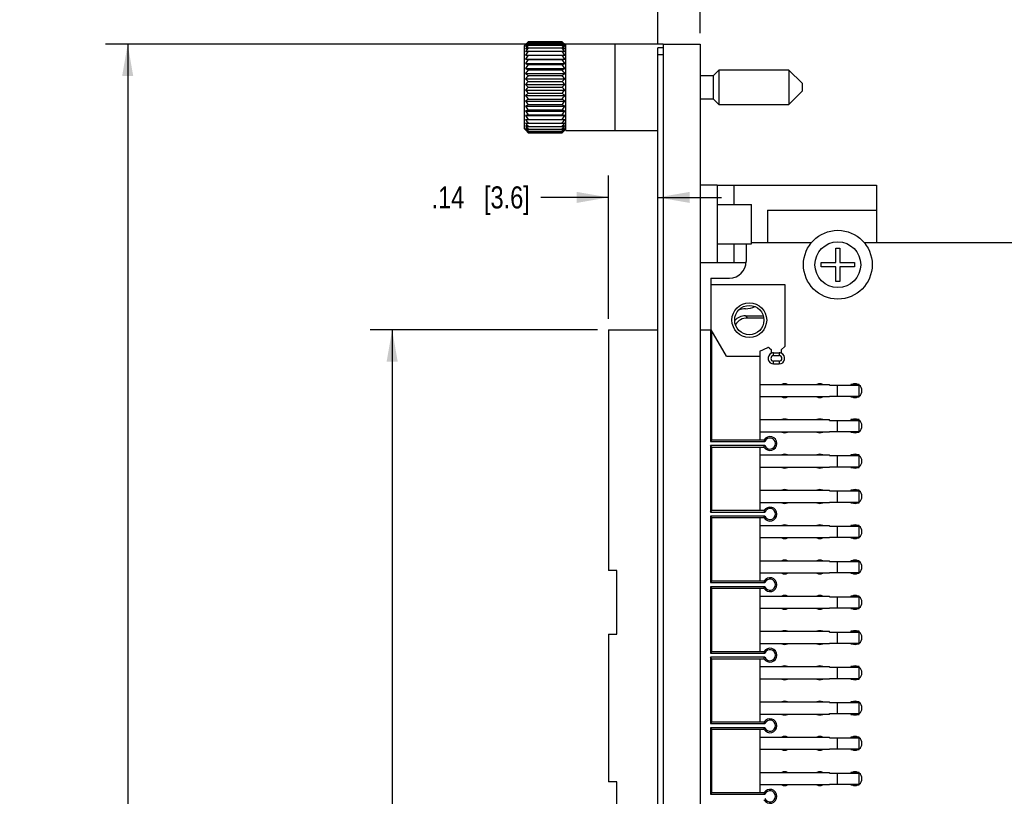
# Model space of a CAD drawing. Header units: inches. Extents: x 0 to 34, y 0 to 22.
# Tile 32 of 43: x 11.6 to 17.1, y 12.6 to 17. Entities that reach past the tile are written whole.
import ezdxf

# ---------------------------------------------------------------- set-up
doc = ezdxf.new("R2010")
doc.units = ezdxf.units.IN
doc.header["$LTSCALE"] = 1.87
doc.header["$MEASUREMENT"] = 0
doc.layers.get('0').update_dxf_attribs({"linetype": 'CONTINUOUS'})
doc.layers.add('02___PRT_ALL_AXES', color=7, linetype='CONTINUOUS')
doc.layers.add('DIMENSIONS', color=7, linetype='CONTINUOUS')
doc.styles.get("Standard").update_dxf_attribs({"font": 'txt', "width": 0.8})
doc.dimstyles.new('DIMSTYLE_4', dxfattribs={"dimtxt": 0.125, "dimasz": 0.18, "dimexe": 0.125, "dimexo": 0.0625, "dimgap": 0.0625, "dimtad": 0, "dimtih": 1, "dimtoh": 1, "dimlfac": 0.5, "dimzin": 4, "dimdsep": 46, "dimtxsty": 'STANDARD', "dimblk": '_FILLED', "dimblk1": '_FILLED', "dimblk2": '_FILLED', "dimcen": 0.09, "dimadec": 0, "dimazin": 0, "dimtp": 0.001, "dimtm": 0.001, "dimtfac": 1, "dimtofl": 0, "dimtmove": 0, "dimatfit": 3, "dimldrblk": '_FILLED', "dimfxl": 1, "dimtolj": 1, "dimtzin": 4, "dimarcsym": 0})

# ---------------------------------------------------------------- blocks, each defined once
blk = doc.blocks.new('_FILLED')
at = {"color": 0, "linetype": 'BYBLOCK'}
blk.add_solid([(0, 0), (-1, 0.174), (-1, -0.174)], dxfattribs=at)
blk = doc.blocks.new('*D28')
at = {"layer": 'DIMENSIONS', "color": 2, "linetype": 'CONTINUOUS'}
for p, q in [((14.8295, 15.2646), (13.5406, 15.2646)), ((13.6656, 15.2646), (13.6656, 11.9448)), ((13.6656, 8.3749), (13.6656, 11.6948)), ((14.8295, 8.3749), (13.5406, 8.3749))]:
    blk.add_line(p, q, dxfattribs=at)
at = {"layer": 'DIMENSIONS', "color": 2, "linetype": 'CONTINUOUS', "xscale": 0.18, "yscale": 0.18, "zscale": 0.18}
for p, rotation in [((13.6656, 15.2646), 90), ((13.6656, 8.3749), 270)]:
    blk.add_blockref('_FILLED', p, dxfattribs=dict(at, rotation=rotation))
at = {"layer": 'DIMENSIONS', "color": 2, "linetype": 'CONTINUOUS', "insert": (13.6656, 11.8823), "char_height": 0.125, "width": 1.125, "attachment_point": 2, "line_spacing_factor": 0.9}
blk.add_mtext('3.44{\\Ftxt.shx;\\W1.000000;\\H0.125000; }[87.5]', dxfattribs=at)
blk = doc.blocks.new('*D29')
at = {"layer": 'DIMENSIONS', "color": 2, "linetype": 'CONTINUOUS'}
for p, q in [((14.892, 15.3271), (14.892, 16.1403)), ((14.892, 16.0153), (14.5089, 16.0153)), ((15.1732, 16.0153), (15.5332, 16.0153))]:
    blk.add_line(p, q, dxfattribs=at)
at = {"layer": 'DIMENSIONS', "color": 2, "linetype": 'CONTINUOUS', "xscale": 0.18, "yscale": 0.18, "zscale": 0.18}
blk.add_blockref('_FILLED', (14.892, 16.0153), dxfattribs=at)
at = {"layer": 'DIMENSIONS', "color": 2, "linetype": 'CONTINUOUS', "xscale": 0.18, "yscale": 0.18, "zscale": 0.18, "rotation": 180}
blk.add_blockref('_FILLED', (15.1732, 16.0153), dxfattribs=at)
at = {"layer": 'DIMENSIONS', "color": 2, "linetype": 'CONTINUOUS', "insert": (14.4464, 16.0778), "char_height": 0.125, "width": 0.925, "attachment_point": 3, "line_spacing_factor": 0.9}
blk.add_mtext('.14{\\Ftxt.shx;\\W1.000000;\\H0.125000; }[3.6]', dxfattribs=at)
blk = doc.blocks.new('*D30')
at = {"layer": 'DIMENSIONS', "color": 2, "linetype": 'CONTINUOUS'}
for p, q in [((15.1732, 16.8863), (15.1732, 17.7588)), ((15.4132, 16.9463), (15.4132, 17.7588)), ((15.1732, 17.6338), (14.8074, 17.6338)), ((15.4132, 17.6338), (15.7732, 17.6338))]:
    blk.add_line(p, q, dxfattribs=at)
at = {"layer": 'DIMENSIONS', "color": 2, "linetype": 'CONTINUOUS', "xscale": 0.18, "yscale": 0.18, "zscale": 0.18}
blk.add_blockref('_FILLED', (15.1732, 17.6338), dxfattribs=at)
at = {"layer": 'DIMENSIONS', "color": 2, "linetype": 'CONTINUOUS', "xscale": 0.18, "yscale": 0.18, "zscale": 0.18, "rotation": 180}
blk.add_blockref('_FILLED', (15.4132, 17.6338), dxfattribs=at)
at = {"layer": 'DIMENSIONS', "color": 2, "linetype": 'CONTINUOUS', "insert": (14.7449, 17.6963), "char_height": 0.125, "width": 0.725, "attachment_point": 3, "line_spacing_factor": 0.9}
blk.add_mtext('.12{\\Ftxt.shx;\\W1.000000;\\H0.125000; }[3]', dxfattribs=at)
blk = doc.blocks.new('*D31')
at = {"layer": 'DIMENSIONS', "color": 2, "linetype": 'CONTINUOUS'}
for p, q in [((15.4132, 16.9463), (15.4132, 18.5088)), ((28.2132, 15.6623), (28.2132, 18.5088)), ((15.4132, 18.3838), (21.1382, 18.3838)), ((28.2132, 18.3838), (22.4882, 18.3838))]:
    blk.add_line(p, q, dxfattribs=at)
at = {"layer": 'DIMENSIONS', "color": 2, "linetype": 'CONTINUOUS', "xscale": 0.18, "yscale": 0.18, "zscale": 0.18, "rotation": 180}
blk.add_blockref('_FILLED', (15.4132, 18.3838), dxfattribs=at)
at = {"layer": 'DIMENSIONS', "color": 2, "linetype": 'CONTINUOUS', "xscale": 0.18, "yscale": 0.18, "zscale": 0.18}
blk.add_blockref('_FILLED', (28.2132, 18.3838), dxfattribs=at)
at = {"layer": 'DIMENSIONS', "color": 2, "linetype": 'CONTINUOUS', "insert": (21.8132, 18.4463), "char_height": 0.125, "width": 1.225, "attachment_point": 2, "line_spacing_factor": 0.9}
blk.add_mtext('6.40{\\Ftxt.shx;\\W1.000000;\\H0.125000; }[162.6]', dxfattribs=at)
blk = doc.blocks.new('*D36')
at = {"layer": 'DIMENSIONS', "color": 2, "linetype": 'CONTINUOUS'}
for p, q in [((15.1407, 16.8838), (12.0406, 16.8838)), ((12.1656, 16.8838), (12.1656, 12.2717)), ((12.1656, 6.7558), (12.1656, 12.0217)), ((15.1407, 6.7558), (12.0406, 6.7558))]:
    blk.add_line(p, q, dxfattribs=at)
at = {"layer": 'DIMENSIONS', "color": 2, "linetype": 'CONTINUOUS', "xscale": 0.18, "yscale": 0.18, "zscale": 0.18}
for p, rotation in [((12.1656, 16.8838), 90), ((12.1656, 6.7558), 270)]:
    blk.add_blockref('_FILLED', p, dxfattribs=dict(at, rotation=rotation))
at = {"layer": 'DIMENSIONS', "color": 2, "linetype": 'CONTINUOUS', "insert": (12.1656, 12.2092), "char_height": 0.125, "width": 1.225, "attachment_point": 2, "line_spacing_factor": 0.9}
blk.add_mtext('5.06{\\Ftxt.shx;\\W1.000000;\\H0.125000; }[128.6]', dxfattribs=at)

msp = doc.modelspace()

# ---------------------------------------------------------------- linework, layer by layer
at = {"color": 7, "linetype": 'CONTINUOUS'}
for p, q in [((14.4213, 16.8817), (14.4156, 16.876)), ((14.4156, 16.4035), (14.4156, 16.876)), ((14.4369, 16.8972), (14.4358, 16.8961)), ((14.4369, 16.8972), (14.4358, 16.8961)), ((14.6303, 16.8972), (14.4369, 16.8972)), ((14.4369, 16.895), (14.6303, 16.895)), ((14.4369, 16.8885), (14.6303, 16.8885)), ((14.4369, 16.8776), (14.6303, 16.8776)), ((14.6314, 16.8961), (14.6303, 16.8972)), ((14.6314, 16.8961), (14.6303, 16.8972)), ((14.6512, 16.8764), (14.6459, 16.8817)), ((14.6512, 16.3948), (14.6512, 16.8848)), ((15.2032, 16.8848), (14.6512, 16.8848)), ((15.2032, 16.8838), (15.2032, 6.7558)), ((15.2032, 16.8838), (15.4132, 16.8838)), ((15.4132, 16.8838), (15.4132, 6.7558)), ((14.4215, 16.8218), (14.6457, 16.8218)), ((14.4369, 16.8627), (14.6303, 16.8627)), ((14.4369, 16.844), (14.6303, 16.844)), ((15.1732, 6.7758), (15.1732, 16.8638)), ((15.2032, 16.8638), (15.1732, 16.8638)), ((15.2032, 16.8238), (15.1732, 16.8238)), ((14.4215, 16.7994), (14.6457, 16.7994)), ((14.4215, 16.7743), (14.6457, 16.7743)), ((14.4369, 16.7965), (14.6303, 16.7965)), ((14.4369, 16.7685), (14.6303, 16.7685)), ((14.4215, 16.7469), (14.6457, 16.7469)), ((14.4215, 16.7176), (14.6457, 16.7176)), ((14.4369, 16.7383), (14.6303, 16.7383)), ((14.4369, 16.7064), (14.6303, 16.7064)), ((15.4855, 16.7051), (15.4132, 16.7051)), ((15.5177, 16.7374), (15.4855, 16.7051)), ((15.4855, 16.7051), (15.4855, 16.5744)), ((15.5177, 16.7374), (15.5177, 16.5421)), ((15.9154, 16.7374), (15.5177, 16.7374)), ((15.9154, 16.7374), (15.9154, 16.5421)), ((15.9902, 16.6626), (15.9154, 16.7374)), ((14.4215, 16.687), (14.6457, 16.687)), ((14.4215, 16.6556), (14.6457, 16.6556)), ((14.4369, 16.6734), (14.6303, 16.6734)), ((15.9902, 16.6626), (15.9902, 16.6169)), ((14.4215, 16.6239), (14.6457, 16.6239)), ((14.4215, 16.5925), (14.6457, 16.5925)), ((14.4369, 16.6398), (14.6303, 16.6398)), ((14.4369, 16.6062), (14.6303, 16.6062)), ((15.9154, 16.5421), (15.9902, 16.6169)), ((14.4215, 16.5619), (14.6457, 16.5619)), ((14.4215, 16.5327), (14.6457, 16.5327)), ((14.4369, 16.5731), (14.6303, 16.5731)), ((14.4369, 16.5412), (14.6303, 16.5412)), ((15.4132, 16.5744), (15.4855, 16.5744)), ((15.4855, 16.5744), (15.5177, 16.5421)), ((15.5177, 16.5421), (15.9154, 16.5421)), ((14.4215, 16.5052), (14.6457, 16.5052)), ((14.4215, 16.4801), (14.6457, 16.4801)), ((14.4369, 16.511), (14.6303, 16.511)), ((14.4369, 16.483), (14.6303, 16.483)), ((14.4215, 16.4577), (14.6457, 16.4577)), ((14.4369, 16.4355), (14.6303, 16.4355)), ((14.4156, 16.4035), (14.4213, 16.3979)), ((14.4358, 16.3834), (14.4369, 16.3823)), ((14.4358, 16.3834), (14.4369, 16.3823)), ((14.4369, 16.4168), (14.6303, 16.4168)), ((14.4369, 16.4019), (14.6303, 16.4019)), ((14.4369, 16.3911), (14.6303, 16.3911)), ((14.4369, 16.3845), (14.6303, 16.3845)), ((14.4369, 16.3823), (14.6303, 16.3823)), ((14.6303, 16.3823), (14.6314, 16.3834)), ((14.6303, 16.3823), (14.6314, 16.3834)), ((14.6459, 16.3979), (14.6512, 16.4031)), ((14.6512, 16.3948), (15.1732, 16.3948)), ((15.5092, 16.0838), (15.4132, 16.0838)), ((15.5092, 15.9758), (15.7032, 15.9758)), ((15.7032, 15.7518), (15.7032, 15.9758)), ((15.7952, 15.9438), (15.7952, 15.7578)), ((16.4132, 15.9438), (16.4132, 15.7578)), ((15.5092, 15.7518), (15.7032, 15.7518)), ((15.6732, 15.7518), (15.6732, 15.6518)), ((16.0429, 15.7578), (15.7032, 15.7578)), ((28.0552, 15.7578), (16.3435, 15.7578)), ((16.1814, 15.6456), (16.1814, 15.7283)), ((16.1814, 15.7283), (16.205, 15.7283)), ((16.205, 15.7283), (16.205, 15.6456)), ((15.5092, 15.6438), (15.4132, 15.6438)), ((16.0987, 15.622), (16.0987, 15.6456)), ((16.0987, 15.6456), (16.1814, 15.6456)), ((16.205, 15.6456), (16.2877, 15.6456)), ((16.2877, 15.6456), (16.2877, 15.622)), ((16.1814, 15.622), (16.0987, 15.622)), ((16.1814, 15.5393), (16.1814, 15.622)), ((16.205, 15.622), (16.205, 15.5393)), ((16.2877, 15.622), (16.205, 15.622)), ((15.4732, 15.5578), (15.4732, 15.2646)), ((15.4732, 15.5578), (15.5792, 15.5578)), ((16.205, 15.5393), (16.1814, 15.5393)), ((15.4746, 15.2646), (15.4746, 15.5206)), ((15.4746, 15.5206), (15.892, 15.5206)), ((15.892, 15.5206), (15.892, 15.1702)), ((15.6689, 15.3438), (15.6811, 15.3315)), ((15.6689, 15.3438), (15.7706, 15.3438)), ((15.7732, 15.3315), (15.6811, 15.3315)), ((14.892, 15.2646), (14.892, 13.9009)), ((14.892, 15.2646), (15.1732, 15.2646)), ((15.4132, 15.2646), (15.4746, 15.2646)), ((15.4707, 15.2646), (15.4707, 14.6316)), ((15.561, 15.115), (15.4746, 15.2646)), ((15.4786, 14.6394), (15.4786, 15.2578)), ((15.7502, 15.1434), (15.7956, 15.1647)), ((15.7502, 15.1434), (15.7502, 14.6394)), ((15.8045, 15.1631), (15.8172, 15.1505)), ((15.8172, 15.1316), (15.8172, 15.1505)), ((15.8288, 15.1339), (15.8606, 15.1339)), ((15.829, 15.1182), (15.829, 15.1339)), ((15.8605, 15.1339), (15.8605, 15.1182)), ((15.8723, 15.1505), (15.892, 15.1702)), ((15.8723, 15.1505), (15.8723, 15.1316)), ((15.561, 15.115), (15.7502, 15.115)), ((15.829, 15.1182), (15.8605, 15.1182)), ((15.829, 15.0709), (15.829, 15.0867)), ((15.8605, 15.0867), (15.829, 15.0867)), ((15.8605, 15.0867), (15.8605, 15.0709)), ((15.829, 15.0709), (15.8605, 15.0709)), ((15.7502, 14.9552), (16.1463, 14.9552)), ((16.1463, 14.9513), (16.1463, 14.9552)), ((16.1463, 14.9513), (16.3148, 14.9513)), ((16.1888, 14.9513), (16.1888, 14.8883)), ((16.2676, 14.9552), (16.2676, 14.9513)), ((16.3148, 14.9552), (16.2676, 14.9552)), ((16.3148, 14.8843), (16.3148, 14.9552)), ((16.1463, 14.8843), (15.7502, 14.8843)), ((16.1463, 14.8843), (16.1463, 14.8883)), ((16.1463, 14.8883), (16.3148, 14.8883)), ((16.2676, 14.8883), (16.2676, 14.8843)), ((16.2676, 14.8843), (16.3148, 14.8843)), ((15.7502, 14.7552), (16.1463, 14.7552)), ((16.1463, 14.7513), (16.1463, 14.7552)), ((16.1463, 14.7513), (16.3148, 14.7513)), ((16.1888, 14.7513), (16.1888, 14.6883)), ((16.2676, 14.7552), (16.2676, 14.7513)), ((16.3148, 14.7552), (16.2676, 14.7552)), ((16.3148, 14.6843), (16.3148, 14.7552)), ((16.1463, 14.6843), (16.1463, 14.6883)), ((16.1463, 14.6883), (16.3148, 14.6883)), ((16.2676, 14.6883), (16.2676, 14.6843)), ((15.4707, 14.6316), (15.4786, 14.6394)), ((15.4707, 14.6316), (15.7793, 14.6316)), ((15.7744, 14.6394), (15.4786, 14.6394)), ((16.1463, 14.6843), (15.7502, 14.6843)), ((15.7744, 14.6394), (15.7793, 14.6316)), ((16.2676, 14.6843), (16.3148, 14.6843)), ((15.4707, 14.608), (15.4707, 14.2316)), ((15.4786, 14.6001), (15.4707, 14.608)), ((15.7793, 14.608), (15.4707, 14.608)), ((15.4786, 14.2394), (15.4786, 14.6001)), ((15.4786, 14.6001), (15.7744, 14.6001)), ((15.7502, 14.6001), (15.7502, 14.2394)), ((15.7744, 14.6001), (15.7793, 14.608)), ((15.7502, 14.5552), (16.1463, 14.5552)), ((16.1463, 14.5513), (16.1463, 14.5552)), ((16.1463, 14.5513), (16.3148, 14.5513)), ((16.1888, 14.5513), (16.1888, 14.4883)), ((16.2676, 14.5552), (16.2676, 14.5513)), ((16.3148, 14.5552), (16.2676, 14.5552)), ((16.3148, 14.4843), (16.3148, 14.5552)), ((16.1463, 14.4843), (15.7502, 14.4843)), ((16.1463, 14.4843), (16.1463, 14.4883)), ((16.1463, 14.4883), (16.3148, 14.4883)), ((16.2676, 14.4883), (16.2676, 14.4843)), ((16.2676, 14.4843), (16.3148, 14.4843)), ((15.7502, 14.3552), (16.1463, 14.3552)), ((16.1463, 14.3513), (16.1463, 14.3552)), ((16.2676, 14.3552), (16.2676, 14.3513)), ((16.3148, 14.3552), (16.2676, 14.3552)), ((16.3148, 14.2843), (16.3148, 14.3552)), ((16.1463, 14.3513), (16.3148, 14.3513)), ((16.1888, 14.3513), (16.1888, 14.2883)), ((16.1463, 14.2843), (15.7502, 14.2843)), ((16.1463, 14.2843), (16.1463, 14.2883)), ((16.1463, 14.2883), (16.3148, 14.2883)), ((16.2676, 14.2883), (16.2676, 14.2843)), ((16.2676, 14.2843), (16.3148, 14.2843)), ((15.4707, 14.2316), (15.4786, 14.2394)), ((15.4707, 14.2316), (15.7793, 14.2316)), ((15.4707, 14.208), (15.4707, 13.8316)), ((15.4786, 14.2001), (15.4707, 14.208)), ((15.7793, 14.208), (15.4707, 14.208)), ((15.7744, 14.2394), (15.4786, 14.2394)), ((15.4786, 13.8394), (15.4786, 14.2001)), ((15.4786, 14.2001), (15.7744, 14.2001)), ((15.7502, 14.2001), (15.7502, 13.8394)), ((15.7744, 14.2394), (15.7793, 14.2316)), ((15.7744, 14.2001), (15.7793, 14.208)), ((15.7502, 14.1552), (16.1463, 14.1552)), ((16.1463, 14.1513), (16.1463, 14.1552)), ((16.1463, 14.1513), (16.3148, 14.1513)), ((16.1888, 14.1513), (16.1888, 14.0883)), ((16.2676, 14.1552), (16.2676, 14.1513)), ((16.3148, 14.1552), (16.2676, 14.1552)), ((16.3148, 14.0843), (16.3148, 14.1552)), ((16.1463, 14.0843), (15.7502, 14.0843)), ((16.1463, 14.0843), (16.1463, 14.0883)), ((16.1463, 14.0883), (16.3148, 14.0883)), ((16.2676, 14.0883), (16.2676, 14.0843)), ((16.2676, 14.0843), (16.3148, 14.0843)), ((15.7502, 13.9552), (16.1463, 13.9552)), ((16.1463, 13.9513), (16.1463, 13.9552)), ((16.1463, 13.9513), (16.3148, 13.9513)), ((16.1888, 13.9513), (16.1888, 13.8883)), ((16.2676, 13.9552), (16.2676, 13.9513)), ((16.3148, 13.9552), (16.2676, 13.9552)), ((16.3148, 13.8843), (16.3148, 13.9552)), ((14.9392, 13.9009), (14.892, 13.9009)), ((14.9392, 13.5387), (14.9392, 13.9009)), ((16.1463, 13.8843), (15.7502, 13.8843)), ((16.1463, 13.8843), (16.1463, 13.8883)), ((16.1463, 13.8883), (16.3148, 13.8883)), ((16.2676, 13.8883), (16.2676, 13.8843)), ((16.2676, 13.8843), (16.3148, 13.8843)), ((15.4707, 13.8316), (15.4786, 13.8394)), ((15.4707, 13.8316), (15.7793, 13.8316)), ((15.4707, 13.808), (15.4707, 13.4316)), ((15.4786, 13.8001), (15.4707, 13.808)), ((15.7793, 13.808), (15.4707, 13.808)), ((15.7744, 13.8394), (15.4786, 13.8394)), ((15.4786, 13.4394), (15.4786, 13.8001)), ((15.4786, 13.8001), (15.7744, 13.8001)), ((15.7502, 13.8001), (15.7502, 13.4394)), ((15.7744, 13.8394), (15.7793, 13.8316)), ((15.7744, 13.8001), (15.7793, 13.808)), ((15.7502, 13.7552), (16.1463, 13.7552)), ((16.1463, 13.7513), (16.1463, 13.7552)), ((16.1463, 13.7513), (16.3148, 13.7513)), ((16.1888, 13.7513), (16.1888, 13.6883)), ((16.2676, 13.7552), (16.2676, 13.7513)), ((16.3148, 13.7552), (16.2676, 13.7552)), ((16.3148, 13.6843), (16.3148, 13.7552)), ((16.1463, 13.6843), (15.7502, 13.6843)), ((16.1463, 13.6843), (16.1463, 13.6883)), ((16.1463, 13.6883), (16.3148, 13.6883)), ((16.2676, 13.6883), (16.2676, 13.6843)), ((16.2676, 13.6843), (16.3148, 13.6843)), ((14.892, 13.5387), (14.892, 12.7009)), ((14.892, 13.5387), (14.9392, 13.5387)), ((15.7502, 13.5552), (16.1463, 13.5552)), ((16.1463, 13.5513), (16.1463, 13.5552)), ((16.1463, 13.5513), (16.3148, 13.5513)), ((16.1888, 13.5513), (16.1888, 13.4883)), ((16.2676, 13.5552), (16.2676, 13.5513)), ((16.3148, 13.5552), (16.2676, 13.5552)), ((16.3148, 13.4843), (16.3148, 13.5552)), ((16.1463, 13.4843), (15.7502, 13.4843)), ((16.1463, 13.4843), (16.1463, 13.4883)), ((16.1463, 13.4883), (16.3148, 13.4883)), ((16.2676, 13.4883), (16.2676, 13.4843)), ((16.2676, 13.4843), (16.3148, 13.4843)), ((15.4707, 13.4316), (15.4786, 13.4394)), ((15.4707, 13.4316), (15.7793, 13.4316)), ((15.4707, 13.408), (15.4707, 13.0316)), ((15.4786, 13.4001), (15.4707, 13.408)), ((15.7793, 13.408), (15.4707, 13.408)), ((15.7744, 13.4394), (15.4786, 13.4394)), ((15.7744, 13.4394), (15.7793, 13.4316)), ((15.7744, 13.4001), (15.7793, 13.408)), ((15.4786, 13.0394), (15.4786, 13.4001)), ((15.4786, 13.4001), (15.7744, 13.4001)), ((15.7502, 13.4001), (15.7502, 13.0394)), ((15.7502, 13.3552), (16.1463, 13.3552)), ((16.1463, 13.3513), (16.1463, 13.3552)), ((16.1463, 13.3513), (16.3148, 13.3513)), ((16.1888, 13.3513), (16.1888, 13.2883)), ((16.2676, 13.3552), (16.2676, 13.3513)), ((16.3148, 13.3552), (16.2676, 13.3552)), ((16.3148, 13.2843), (16.3148, 13.3552)), ((16.1463, 13.2843), (15.7502, 13.2843)), ((16.1463, 13.2843), (16.1463, 13.2883)), ((16.1463, 13.2883), (16.3148, 13.2883)), ((16.2676, 13.2883), (16.2676, 13.2843)), ((16.2676, 13.2843), (16.3148, 13.2843)), ((15.7502, 13.1552), (16.1463, 13.1552)), ((16.1463, 13.1513), (16.1463, 13.1552)), ((16.1463, 13.1513), (16.3148, 13.1513)), ((16.1888, 13.1513), (16.1888, 13.0883)), ((16.2676, 13.1552), (16.2676, 13.1513)), ((16.3148, 13.1552), (16.2676, 13.1552)), ((16.3148, 13.0843), (16.3148, 13.1552)), ((16.1463, 13.0843), (15.7502, 13.0843)), ((16.1463, 13.0843), (16.1463, 13.0883)), ((16.1463, 13.0883), (16.3148, 13.0883)), ((16.2676, 13.0883), (16.2676, 13.0843)), ((16.2676, 13.0843), (16.3148, 13.0843)), ((15.4707, 13.0316), (15.4786, 13.0394)), ((15.4707, 13.0316), (15.7793, 13.0316)), ((15.7744, 13.0394), (15.4786, 13.0394)), ((15.7744, 13.0394), (15.7793, 13.0316)), ((15.4707, 13.008), (15.4707, 12.6316)), ((15.4786, 13.0001), (15.4707, 13.008)), ((15.7793, 13.008), (15.4707, 13.008)), ((15.4786, 12.6394), (15.4786, 13.0001)), ((15.4786, 13.0001), (15.7744, 13.0001)), ((15.7502, 13.0001), (15.7502, 12.6394)), ((15.7744, 13.0001), (15.7793, 13.008)), ((15.7502, 12.9552), (16.1463, 12.9552)), ((16.1463, 12.9513), (16.1463, 12.9552)), ((16.1463, 12.9513), (16.3148, 12.9513)), ((16.1888, 12.9513), (16.1888, 12.8883)), ((16.2676, 12.9552), (16.2676, 12.9513)), ((16.3148, 12.9552), (16.2676, 12.9552)), ((16.3148, 12.8843), (16.3148, 12.9552)), ((16.1463, 12.8843), (15.7502, 12.8843)), ((16.1463, 12.8843), (16.1463, 12.8883)), ((16.1463, 12.8883), (16.3148, 12.8883)), ((16.2676, 12.8883), (16.2676, 12.8843)), ((16.2676, 12.8843), (16.3148, 12.8843)), ((15.7502, 12.7552), (16.1463, 12.7552)), ((16.1463, 12.7513), (16.1463, 12.7552)), ((16.1463, 12.7513), (16.3148, 12.7513)), ((16.1888, 12.7513), (16.1888, 12.6883)), ((16.2676, 12.7552), (16.2676, 12.7513)), ((16.3148, 12.7552), (16.2676, 12.7552)), ((16.3148, 12.6843), (16.3148, 12.7552)), ((14.9392, 12.7009), (14.892, 12.7009)), ((14.9392, 12.3387), (14.9392, 12.7009)), ((16.1463, 12.6843), (15.7502, 12.6843)), ((16.1463, 12.6843), (16.1463, 12.6883)), ((16.1463, 12.6883), (16.3148, 12.6883)), ((16.2676, 12.6883), (16.2676, 12.6843)), ((16.2676, 12.6843), (16.3148, 12.6843)), ((15.4707, 12.6316), (15.4786, 12.6394)), ((15.4707, 12.6316), (15.7793, 12.6316)), ((15.7744, 12.6394), (15.4786, 12.6394)), ((15.7744, 12.6394), (15.7793, 12.6316))]:
    msp.add_line(p, q, dxfattribs=at)
at = {"color": 3, "linetype": 'CONTINUOUS'}
for p, q in [((14.9312, 16.3948), (14.9312, 16.8848)), ((15.5092, 16.0838), (15.5092, 15.6438)), ((15.5092, 16.0838), (16.4132, 16.0838)), ((15.6052, 15.9758), (15.6052, 16.0838)), ((16.4132, 16.0838), (16.4132, 15.9438)), ((15.6052, 15.6438), (15.6052, 15.7518)), ((15.6727, 15.6438), (15.5092, 15.6438))]:
    msp.add_line(p, q, dxfattribs=at)
at = {"color": 7, "linetype": 'CONTINUOUS'}
for centre, radius in [((16.1932, 15.6338), 0.1949), ((16.1932, 15.6338), 0.1299), ((15.6912, 15.3198), 0.0984), ((15.6912, 15.3198), 0.083)]:
    msp.add_circle(centre, radius, dxfattribs=at)
for centre, radius, start, end in [((14.8867, 16.4468), 0.6366, 135.1005, 136.9432), ((14.9536, 16.434), 0.6925, 138.2648, 140.206), ((14.8141, 16.4558), 0.579, 130.6565, 132.6861), ((15.0109, 16.4194), 0.7413, 140.7446, 142.6552), ((14.7582, 16.4329), 0.5575, 125.1935, 127.1438), ((15.0484, 16.4089), 0.7705, 142.53, 144.4448), ((14.7102, 16.3712), 0.5755, 118.354, 120.1018), ((14.1331, 16.4509), 0.6668, 39.7565, 41.7727), ((14.2364, 16.437), 0.6042, 47.3562, 49.3012), ((14.0772, 16.4359), 0.7147, 37.3094, 39.2909), ((14.2936, 16.4118), 0.5837, 52.8999, 54.7628), ((14.0189, 16.4089), 0.7705, 35.5552, 37.47), ((14.3427, 16.3456), 0.6048, 59.9405, 61.6037), ((14.1988, 16.4644), 0.6112, 43.0185, 44.938), ((15.0856, 16.3871), 0.8044, 143.7545, 145.6427), ((14.6733, 16.2147), 0.6898, 110.0473, 111.4079), ((14.6502, 15.6848), 1.1787, 100.4255, 101.1836), ((15.1091, 16.3639), 0.826, 144.4645, 146.3358), ((15.117, 16.3402), 0.8334, 144.6971, 146.5627), ((13.9816, 16.3871), 0.8044, 34.3573, 36.2455), ((14.3804, 16.1792), 0.7278, 68.6277, 69.9172), ((14.4041, 15.6171), 1.2476, 78.8373, 79.5536), ((13.9582, 16.3639), 0.826, 33.6642, 35.5355), ((13.9502, 16.3402), 0.8334, 33.4373, 35.3029), ((14.6502, 17.9558), 1.1788, 258.8164, 259.5745), ((15.1091, 16.3164), 0.826, 144.4645, 146.3358), ((14.6733, 17.4165), 0.6898, 248.5922, 249.9527), ((15.0856, 16.2929), 0.8044, 143.7545, 145.6427), ((14.4041, 18.0234), 1.2476, 280.4464, 281.1627), ((13.9582, 16.3164), 0.826, 33.6642, 35.5355), ((14.3804, 17.452), 0.7278, 290.0828, 291.3724), ((13.9816, 16.2929), 0.8044, 34.3573, 36.2455), ((14.7102, 17.2448), 0.5755, 239.8982, 241.646), ((15.0484, 16.2696), 0.7705, 142.53, 144.4448), ((14.7582, 17.162), 0.5575, 232.8563, 234.8065), ((15.0109, 16.2373), 0.7413, 140.7446, 142.6551), ((14.3427, 17.2703), 0.6048, 298.3963, 300.0595), ((14.0189, 16.2696), 0.7705, 35.5552, 37.47), ((14.2936, 17.1831), 0.5836, 305.2371, 307.1001), ((14.0772, 16.2538), 0.7147, 37.3093, 39.2909), ((14.8141, 17.1126), 0.579, 227.314, 229.3434), ((14.9537, 16.2124), 0.6925, 138.2649, 140.206), ((14.8741, 17.078), 0.6191, 223.0266, 225.0659), ((14.2364, 17.1314), 0.6042, 310.6988, 312.6438), ((14.1331, 16.2292), 0.6667, 39.7564, 41.7728), ((14.175, 17.0955), 0.6443, 314.9739, 316.9336), ((14.8922, 16.184), 0.6443, 134.9739, 136.9336), ((14.9341, 17.0503), 0.6667, 219.7564, 221.7728), ((14.8308, 16.1481), 0.6042, 130.6988, 132.6438), ((14.99, 17.0257), 0.7147, 217.3093, 219.2909), ((14.1931, 16.2015), 0.6191, 43.0266, 45.0659), ((14.1135, 17.0672), 0.6925, 318.2649, 320.206), ((14.2531, 16.1669), 0.579, 47.314, 49.3434), ((14.0563, 17.0422), 0.7413, 320.7446, 322.6551), ((14.7736, 16.0964), 0.5836, 125.2371, 127.1001), ((15.0484, 17.0099), 0.7705, 215.5552, 217.47), ((14.7245, 16.0092), 0.6048, 118.3963, 120.0595), ((15.0856, 16.9866), 0.8044, 214.3573, 216.2455), ((14.309, 16.1175), 0.5575, 52.8563, 54.8065), ((14.0189, 17.0099), 0.7705, 322.53, 324.4448), ((14.357, 16.0348), 0.5755, 59.8982, 61.646), ((13.9816, 16.9866), 0.8044, 323.7545, 325.6427), ((14.6868, 15.8275), 0.7278, 110.0828, 111.3724), ((15.1091, 16.9631), 0.826, 213.6642, 215.5355), ((14.6631, 15.2561), 1.2476, 100.4464, 101.1627), ((15.117, 16.9393), 0.8334, 213.4373, 215.3029), ((14.3939, 15.863), 0.6898, 68.5922, 69.9527), ((13.9582, 16.9631), 0.826, 324.4645, 326.3358), ((14.417, 15.3237), 1.1788, 78.8164, 79.5745), ((13.9502, 16.9393), 0.8334, 324.6971, 326.5627), ((15.1091, 16.9156), 0.826, 213.6642, 215.5355), ((14.6631, 17.6624), 1.2476, 258.8373, 259.5536), ((15.0856, 16.8924), 0.8044, 214.3573, 216.2455), ((15.0484, 16.8706), 0.7705, 215.5552, 217.47), ((14.6868, 17.1003), 0.7278, 248.6277, 249.9172), ((13.9582, 16.9156), 0.826, 324.4645, 326.3358), ((14.417, 17.5948), 1.1787, 280.4255, 281.1836), ((13.9816, 16.8924), 0.8044, 323.7545, 325.6427), ((14.0189, 16.8706), 0.7705, 322.53, 324.4448), ((14.3939, 17.0648), 0.6898, 290.0473, 291.4079), ((14.99, 16.8437), 0.7147, 217.3094, 219.2909), ((14.7245, 16.9339), 0.6048, 239.9405, 241.6037), ((14.9341, 16.8287), 0.6668, 219.7565, 221.7727), ((14.7736, 16.8678), 0.5837, 232.8999, 234.7628), ((14.8707, 16.8173), 0.6144, 223.0234, 224.9329), ((14.8308, 16.8425), 0.6042, 227.3562, 229.3012), ((14.0563, 16.8601), 0.7413, 320.7446, 322.6552), ((14.357, 16.9083), 0.5755, 298.354, 300.1018), ((14.1136, 16.8455), 0.6925, 318.2648, 320.206), ((14.309, 16.8467), 0.5575, 305.1935, 307.1438), ((14.2531, 16.8237), 0.579, 310.6565, 312.6861), ((14.1805, 16.8328), 0.6366, 315.1005, 316.9432), ((15.5792, 15.6518), 0.094, 270, 360), ((15.6692, 15.2598), 0.124, 90, 107.3329), ((15.6692, 15.5098), 0.126, 270, 295.4656), ((15.799, 15.1575), 0.00787, 45, 115.1148), ((15.829, 15.1024), 0.0315, 112.0243, 270), ((15.829, 15.1024), 0.0157, 90, 270), ((15.8605, 15.1024), 0.0315, 270, 67.9757), ((15.8605, 15.1024), 0.0157, 270, 90), ((15.8912, 14.9198), 0.039, 65.4732, 114.5268), ((16.0912, 14.9198), 0.039, 65.4732, 114.5268), ((16.2912, 14.9198), 0.039, 65.4732, 114.5268), ((16.2912, 14.9198), 0.039, 305.9367, 54.0633), ((15.8912, 14.9198), 0.039, 245.4732, 294.5268), ((16.0912, 14.9198), 0.039, 245.4732, 294.5268), ((16.2912, 14.9198), 0.039, 245.4732, 294.5268), ((15.8912, 14.7198), 0.039, 65.4732, 114.5268), ((16.0912, 14.7198), 0.039, 65.4732, 114.5268), ((16.2912, 14.7198), 0.039, 65.4732, 114.5268), ((16.2912, 14.7198), 0.039, 305.9367, 54.0633), ((15.8085, 14.6198), 0.0394, 210, 150), ((15.8085, 14.6198), 0.0315, 202.0243, 157.9757), ((15.8912, 14.7198), 0.039, 245.4732, 294.5268), ((16.0912, 14.7198), 0.039, 245.4732, 294.5268), ((16.2912, 14.7198), 0.039, 245.4732, 294.5268), ((15.8912, 14.5198), 0.039, 65.4732, 114.5268), ((16.0912, 14.5198), 0.039, 65.4732, 114.5268), ((16.2912, 14.5198), 0.039, 65.4732, 114.5268), ((16.2912, 14.5198), 0.039, 305.9367, 54.0633), ((15.8912, 14.5198), 0.039, 245.4732, 294.5268), ((16.0912, 14.5198), 0.039, 245.4732, 294.5268), ((16.2912, 14.5198), 0.039, 245.4732, 294.5268), ((15.8912, 14.3198), 0.039, 65.4732, 114.5268), ((16.0912, 14.3198), 0.039, 65.4732, 114.5268), ((16.2912, 14.3198), 0.039, 65.4732, 114.5268), ((16.2912, 14.3198), 0.039, 305.9367, 54.0633), ((15.8085, 14.2198), 0.0394, 210, 150), ((15.8085, 14.2198), 0.0315, 202.0243, 157.9757), ((15.8912, 14.3198), 0.039, 245.4732, 294.5268), ((16.0912, 14.3198), 0.039, 245.4732, 294.5268), ((16.2912, 14.3198), 0.039, 245.4732, 294.5268), ((15.8912, 14.1198), 0.039, 65.4732, 114.5268), ((16.0912, 14.1198), 0.039, 65.4732, 114.5268), ((16.2912, 14.1198), 0.039, 65.4732, 114.5268), ((16.2912, 14.1198), 0.039, 305.9367, 54.0633), ((15.8912, 14.1198), 0.039, 245.4732, 294.5268), ((16.0912, 14.1198), 0.039, 245.4732, 294.5268), ((16.2912, 14.1198), 0.039, 245.4732, 294.5268), ((15.8912, 13.9198), 0.039, 65.4732, 114.5268), ((16.0912, 13.9198), 0.039, 65.4732, 114.5268), ((16.2912, 13.9198), 0.039, 65.4732, 114.5268), ((16.2912, 13.9198), 0.039, 305.9367, 54.0633), ((15.8085, 13.8198), 0.0394, 210, 150), ((15.8085, 13.8198), 0.0315, 202.0243, 157.9757), ((15.8912, 13.9198), 0.039, 245.4732, 294.5268), ((16.0912, 13.9198), 0.039, 245.4732, 294.5268), ((16.2912, 13.9198), 0.039, 245.4732, 294.5268), ((15.8912, 13.7198), 0.039, 65.4732, 114.5268), ((16.0912, 13.7198), 0.039, 65.4732, 114.5268), ((16.2912, 13.7198), 0.039, 65.4732, 114.5268), ((16.2912, 13.7198), 0.039, 305.9367, 54.0633), ((15.8912, 13.7198), 0.039, 245.4732, 294.5268), ((16.0912, 13.7198), 0.039, 245.4732, 294.5268), ((16.2912, 13.7198), 0.039, 245.4732, 294.5268), ((15.8912, 13.5198), 0.039, 65.4732, 114.5268), ((16.0912, 13.5198), 0.039, 65.4732, 114.5268), ((16.2912, 13.5198), 0.039, 65.4732, 114.5268), ((16.2912, 13.5198), 0.039, 305.9367, 54.0633), ((15.8085, 13.4198), 0.0394, 210, 150), ((15.8912, 13.5198), 0.039, 245.4732, 294.5268), ((16.0912, 13.5198), 0.039, 245.4732, 294.5268), ((16.2912, 13.5198), 0.039, 245.4732, 294.5268), ((15.8085, 13.4198), 0.0315, 202.0243, 157.9757), ((15.8912, 13.3198), 0.039, 65.4732, 114.5268), ((16.0912, 13.3198), 0.039, 65.4732, 114.5268), ((16.2912, 13.3198), 0.039, 65.4732, 114.5268), ((16.2912, 13.3198), 0.039, 305.9367, 54.0633), ((15.8912, 13.3198), 0.039, 245.4732, 294.5268), ((16.0912, 13.3198), 0.039, 245.4732, 294.5268), ((16.2912, 13.3198), 0.039, 245.4732, 294.5268), ((15.8912, 13.1198), 0.039, 65.4732, 114.5268), ((16.0912, 13.1198), 0.039, 65.4732, 114.5268), ((16.2912, 13.1198), 0.039, 65.4732, 114.5268), ((16.2912, 13.1198), 0.039, 305.9367, 54.0633), ((15.8912, 13.1198), 0.039, 245.4732, 294.5268), ((16.0912, 13.1198), 0.039, 245.4732, 294.5268), ((16.2912, 13.1198), 0.039, 245.4732, 294.5268), ((15.8085, 13.0198), 0.0394, 210, 150), ((15.8085, 13.0198), 0.0315, 202.0243, 157.9757), ((15.8912, 12.9198), 0.039, 65.4732, 114.5268), ((16.0912, 12.9198), 0.039, 65.4732, 114.5268), ((16.2912, 12.9198), 0.039, 65.4732, 114.5268), ((16.2912, 12.9198), 0.039, 305.9367, 54.0633), ((15.8912, 12.9198), 0.039, 245.4732, 294.5268), ((16.0912, 12.9198), 0.039, 245.4732, 294.5268), ((16.2912, 12.9198), 0.039, 245.4732, 294.5268), ((15.8912, 12.7198), 0.039, 65.4732, 114.5268), ((16.0912, 12.7198), 0.039, 65.4732, 114.5268), ((16.2912, 12.7198), 0.039, 65.4732, 114.5268), ((16.2912, 12.7198), 0.039, 305.9367, 54.0633), ((15.8912, 12.7198), 0.039, 245.4732, 294.5268), ((16.0912, 12.7198), 0.039, 245.4732, 294.5268), ((16.2912, 12.7198), 0.039, 245.4732, 294.5268), ((15.8085, 12.6198), 0.0394, 210, 150), ((15.8085, 12.6198), 0.0315, 202.0243, 157.9757)]:
    msp.add_arc(centre, radius, start, end, dxfattribs=at)
for centre, major_axis, start_param, end_param in [((15.6695, 15.2594), (0.0598, -0.0598), 2.359993, 3.165149), ((15.6817, 15.2472), (-0.0598, 0.0598), -0.7816, 0.185657)]:
    msp.add_ellipse(centre, major_axis=major_axis, ratio=0.992433, start_param=start_param, end_param=end_param, dxfattribs=at)
for points in [[(15.8288, 15.1339), (15.8249, 15.1339), (15.8208, 15.1331), (15.8172, 15.1317)], [(15.8723, 15.1317), (15.8686, 15.1331), (15.8646, 15.1339), (15.8606, 15.1339)]]:
    msp.add_open_spline(points, degree=3, dxfattribs=at)
at = {"layer": '02___PRT_ALL_AXES', "color": 7, "linetype": 'CONTINUOUS'}
msp.add_line((15.7952, 15.9438), (16.4132, 15.9438), dxfattribs=at)

# ---------------------------------------------------------------- dimensions: what is measured, and where the dimension line sits
at = {"layer": 'DIMENSIONS', "color": 2, "linetype": 'CONTINUOUS'}
for base, p1, p2, picture, middle in [((28.2132, 18.3838), (15.4132, 16.8838), (28.2132, 15.5998), '*D31', (21.8132, 18.3838)), ((15.4132, 17.6338), (15.1732, 16.8238), (15.4132, 16.8838), '*D30', (14.3824, 17.6338)), ((15.1732, 16.0153), (14.892, 15.2646), (15.1732, 16.8238), '*D29', (13.9839, 16.0153))]:
    dim = msp.add_linear_dim(base=base, p1=p1, p2=p2, dimstyle='DIMSTYLE_4', dxfattribs=at)
    dim.commit()
    dim.dimension.update_dxf_attribs({"geometry": picture, "text_midpoint": middle, "dimtype": 160})
for base, p1, p2, angle, picture, middle in [((12.1656, 6.7558), (15.2032, 16.8838), (15.2032, 6.7558), 270, '*D36', (12.1656, 12.1467)), ((13.6656, 15.2646), (14.892, 8.3749), (14.892, 15.2646), 90, '*D28', (13.6656, 11.8198))]:
    dim = msp.add_linear_dim(base=base, p1=p1, p2=p2, angle=angle, dimstyle='DIMSTYLE_4', dxfattribs=at)
    dim.commit()
    dim.dimension.update_dxf_attribs({"geometry": picture, "text_midpoint": middle, "dimtype": 160})

doc.saveas('drawing.dxf')
